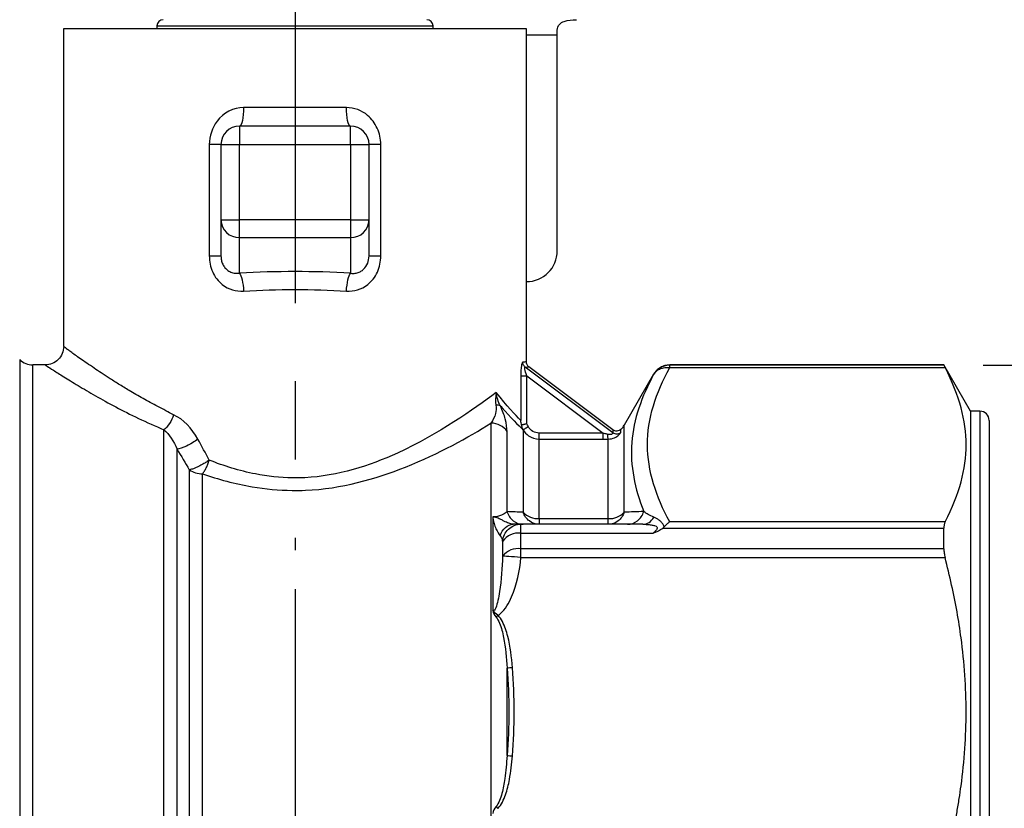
# Model space of a CAD drawing. Header units: inches. Extents: x 0.2 to 10.8, y 0.2 to 8.2.
# Tile 4 of 15: x 2 to 3.2, y 2.8 to 3.8. Entities that reach past the tile are written whole.
import ezdxf

# ---------------------------------------------------------------- set-up
doc = ezdxf.new("R2010")
doc.units = ezdxf.units.IN
doc.header["$MEASUREMENT"] = 0
doc.linetypes.add('SLD-Center', pattern=[0.75, 0.6, -0.05, 0.05, -0.05])
doc.linetypes.add('SLD-Solid', pattern=[0])
doc.layers.add('CENTER', color=40, linetype='SLD-Center')
doc.layers.add('DIMENSIONS', color=140, linetype='SLD-Solid', lineweight=25)
doc.styles.add('SLDTEXTSTYLE0', font='TXT', dxfattribs={"width": 0.7})
doc.dimstyles.new('SLDDIMSTYLE0', dxfattribs={"dimtxt": 0.084961, "dimasz": 0.13, "dimexe": 0, "dimexo": 0.0625, "dimgap": 0.02124, "dimtad": 0, "dimtih": 1, "dimtoh": 1, "dimrnd": 1e-09, "dimzin": 12, "dimdsep": 46, "dimtxsty": 'SLDTEXTSTYLE0', "dimsah": 1, "dimcen": 0.09, "dimadec": 0, "dimazin": 3, "dimtfac": 1, "dimtofl": 0, "dimtmove": 0, "dimatfit": 3, "dimfxl": 0, "dimfrac": 2, "dimtolj": 1, "dimtzin": 12, "dimarcsym": 0})
doc.dimstyles.new('SLDDIMSTYLE1', dxfattribs={"dimtxt": 0.084961, "dimasz": 0.13, "dimexe": 0, "dimexo": 0.0625, "dimgap": 0.02124, "dimtad": 0, "dimtih": 1, "dimtoh": 1, "dimrnd": 1e-09, "dimdsep": 46, "dimtxsty": 'SLDTEXTSTYLE0', "dimsah": 1, "dimcen": 0.09, "dimadec": 0, "dimazin": 2, "dimtfac": 1, "dimtmove": 0, "dimatfit": 0, "dimfxl": 0, "dimfrac": 2, "dimtolj": 1, "dimtzin": 12, "dimarcsym": 0})
doc.dimstyles.new('SLDDIMSTYLE2', dxfattribs={"dimtxt": 0.084961, "dimasz": 0.13, "dimexe": 0, "dimexo": 0.0625, "dimgap": 0.02124, "dimtad": 0, "dimtih": 1, "dimtoh": 1, "dimrnd": 1e-09, "dimdsep": 46, "dimtxsty": 'SLDTEXTSTYLE0', "dimsah": 1, "dimcen": 0.09, "dimadec": 0, "dimazin": 2, "dimtfac": 1, "dimtofl": 0, "dimtmove": 0, "dimatfit": 3, "dimfxl": 0, "dimfrac": 2, "dimtolj": 1, "dimtzin": 12, "dimarcsym": 0})

# ---------------------------------------------------------------- blocks, each defined once
blk = doc.blocks.new('_D_1')
at = {"layer": 'DIMENSIONS'}
for p, q in [((2.3331, 3.034), (2.3331, 1.8665)), ((3.2189, 2.4553), (3.2189, 1.8665)), ((2.3331, 1.9915), (2.0831, 1.9915)), ((2.6498, 1.9915), (2.6213, 1.9915)), ((2.6213, 1.9915), (2.6213, 1.8565)), ((2.9023, 1.9915), (2.9308, 1.9915)), ((2.9308, 1.9915), (2.9308, 1.8565)), ((3.2189, 1.9915), (3.4689, 1.9915)), ((2.6213, 1.8565), (2.6498, 1.8565)), ((2.9308, 1.8565), (2.9023, 1.8565))]:
    blk.add_line(p, q, dxfattribs=at)
for points in [[(2.3331, 1.9915), (2.2031, 2.0115), (2.2031, 1.9715)], [(3.2189, 1.9915), (3.3489, 1.9715), (3.3489, 2.0115)]]:
    blk.add_solid(points, dxfattribs=at)
at = {"layer": 'DIMENSIONS', "char_height": 0.08333, "attachment_point": 1, "style": 'SLDTEXTSTYLE0'}
for s, insert in [('0.89', (2.6498, 2.118)), ('22.5', (2.6498, 1.9639))]:
    blk.add_mtext(s, dxfattribs=dict(at, insert=insert))
blk = doc.blocks.new('_D_3')
at = {"layer": 'DIMENSIONS'}
for p, q in [((3.2112, 3.32), (3.8918, 3.32)), ((3.7668, 3.32), (3.7668, 3.0828)), ((3.6406, 2.9287), (3.6121, 2.9287)), ((3.6121, 2.9287), (3.6121, 2.7937)), ((3.8931, 2.9287), (3.9216, 2.9287)), ((3.9216, 2.9287), (3.9216, 2.7937)), ((3.6121, 2.7937), (3.6406, 2.7937)), ((3.9216, 2.7937), (3.8931, 2.7937)), ((3.7668, 2.4347), (3.7668, 2.7747)), ((3.2489, 2.4347), (3.8918, 2.4347))]:
    blk.add_line(p, q, dxfattribs=at)
for points in [[(3.7668, 3.32), (3.7468, 3.19), (3.7868, 3.19)], [(3.7668, 2.4347), (3.7868, 2.5647), (3.7468, 2.5647)]]:
    blk.add_solid(points, dxfattribs=at)
at = {"layer": 'DIMENSIONS', "char_height": 0.08333, "attachment_point": 1, "style": 'SLDTEXTSTYLE0'}
for s, insert in [('0.89', (3.6406, 3.0552)), ('22.5', (3.6406, 2.9011))]:
    blk.add_mtext(s, dxfattribs=dict(at, insert=insert))
blk = doc.blocks.new('_D_4')
at = {"layer": 'DIMENSIONS'}
for p, q in [((2.1794, 4.0959), (0.9286, 4.0959)), ((1.0536, 4.0959), (1.0536, 3.3946)), ((0.9273, 3.2405), (0.8988, 3.2405)), ((0.8988, 3.2405), (0.8988, 3.1055)), ((1.1798, 3.2405), (1.2083, 3.2405)), ((1.2083, 3.2405), (1.2083, 3.1055)), ((0.8988, 3.1055), (0.9273, 3.1055)), ((1.2083, 3.1055), (1.1798, 3.1055)), ((1.0536, 2.3852), (1.0536, 3.0865)), ((1.4173, 2.3852), (0.9286, 2.3852)), ((1.7083, 2.3852), (1.4773, 2.3852))]:
    blk.add_line(p, q, dxfattribs=at)
for points in [[(1.0536, 4.0959), (1.0336, 3.9659), (1.0736, 3.9659)], [(1.0536, 2.3852), (1.0736, 2.5152), (1.0336, 2.5152)]]:
    blk.add_solid(points, dxfattribs=at)
at = {"layer": 'DIMENSIONS', "char_height": 0.08333, "attachment_point": 1, "style": 'SLDTEXTSTYLE0'}
for s, insert in [('1.71', (0.9273, 3.367)), ('43.5', (0.9273, 3.2129))]:
    blk.add_mtext(s, dxfattribs=dict(at, insert=insert))

msp = doc.modelspace()

# ---------------------------------------------------------------- linework, layer by layer
for p, q in [((2.0378, 3.7494), (2.0378, 3.3439)), ((2.6284, 3.7494), (2.0378, 3.7494)), ((2.1569, 3.7533), (2.1569, 3.7494)), ((2.1569, 3.7533), (2.5093, 3.7533)), ((2.5093, 3.7494), (2.5093, 3.7533)), ((2.6284, 3.3242), (2.6284, 3.7494)), ((2.6677, 3.7415), (2.6677, 3.7478)), ((2.6677, 3.7415), (2.6284, 3.7415)), ((2.6677, 3.4661), (2.6677, 3.7415)), ((2.3987, 3.649), (2.2675, 3.649)), ((2.2622, 3.6254), (2.2622, 3.6018)), ((2.404, 3.6254), (2.2622, 3.6254)), ((2.404, 3.6018), (2.404, 3.6254)), ((2.2237, 3.6018), (2.2237, 3.4596)), ((2.2386, 3.6018), (2.2386, 3.5057)), ((2.2386, 3.6018), (2.2622, 3.6018)), ((2.2622, 3.5057), (2.2622, 3.6018)), ((2.2622, 3.6018), (2.404, 3.6018)), ((2.404, 3.6018), (2.4276, 3.6018)), ((2.404, 3.6018), (2.404, 3.5057)), ((2.4276, 3.5057), (2.4276, 3.6018)), ((2.4425, 3.4596), (2.4425, 3.6018)), ((2.2386, 3.5057), (2.2622, 3.5057)), ((2.2386, 3.5057), (2.2386, 3.4596)), ((2.2622, 3.4829), (2.2622, 3.5057)), ((2.404, 3.5057), (2.2622, 3.5057)), ((2.404, 3.5057), (2.404, 3.4829)), ((2.404, 3.5057), (2.4276, 3.5057)), ((2.4276, 3.4596), (2.4276, 3.5057)), ((2.2622, 3.4829), (2.404, 3.4829)), ((2.2622, 3.4374), (2.2622, 3.4829)), ((2.404, 3.4829), (2.404, 3.4374)), ((1.9817, 3.3272), (1.9817, 2.4275)), ((2.0142, 3.3203), (1.9984, 3.3203)), ((1.9984, 2.4344), (1.9984, 3.3203)), ((2.7388, 3.2336), (2.6269, 3.3175)), ((2.7388, 3.2374), (2.6315, 3.3179)), ((3.1612, 3.3203), (2.8113, 3.3203)), ((2.8113, 3.32), (2.8113, 3.3202)), ((2.8113, 3.3169), (2.8113, 3.32)), ((3.1612, 3.32), (2.8113, 3.32)), ((3.1953, 3.2612), (3.1612, 3.3203)), ((3.1612, 3.32), (3.1612, 3.3203)), ((2.6211, 3.3064), (2.6211, 3.2495)), ((2.6288, 3.2452), (2.6288, 3.3064)), ((2.6288, 3.3064), (2.7262, 3.2333)), ((2.7908, 3.3085), (2.7533, 3.2435)), ((2.8113, 3.3169), (3.1627, 3.3169)), ((3.2071, 3.2612), (3.1953, 3.2612)), ((3.1953, 3.2612), (3.1953, 2.4935)), ((3.2071, 3.2612), (3.2071, 2.4935)), ((2.5832, 3.246), (2.5832, 2.4696)), ((2.7533, 3.1323), (2.7533, 3.2435)), ((3.2189, 3.2494), (3.2189, 2.5053)), ((2.1658, 2.4375), (2.1658, 3.2375)), ((2.6037, 3.133), (2.6037, 3.2354)), ((2.6241, 3.2375), (2.6242, 3.2375)), ((2.6242, 3.2375), (2.6242, 3.1323)), ((2.7262, 3.2333), (2.6446, 3.2333)), ((2.6446, 3.124), (2.6446, 3.2256)), ((2.6446, 3.2256), (2.7262, 3.2256)), ((2.7329, 3.124), (2.7329, 3.2257)), ((2.1825, 2.4481), (2.1825, 3.2126)), ((2.1982, 3.1864), (2.1982, 2.4646)), ((2.2149, 2.4698), (2.2149, 3.1814)), ((2.5854, 3.1263), (2.5854, 3.007)), ((2.7771, 3.1169), (2.6214, 3.1169)), ((2.6214, 3.1054), (2.6214, 3.1169)), ((2.7329, 3.124), (2.6446, 3.124)), ((2.6446, 3.124), (2.6446, 3.1169)), ((2.7329, 3.1169), (2.7329, 3.124)), ((3.1627, 3.1198), (2.8113, 3.1198)), ((2.6214, 3.0856), (2.6214, 3.1054)), ((2.6214, 3.1054), (2.7902, 3.1054)), ((2.8024, 3.1118), (3.1612, 3.1118)), ((3.1612, 3.0856), (3.1612, 3.1118)), ((2.5981, 3.0952), (2.5981, 3.0763)), ((2.6214, 3.0745), (2.6214, 3.0856)), ((3.1612, 3.0856), (2.6214, 3.0856)), ((2.6214, 3.0745), (3.1627, 3.0745)), ((2.6037, 2.8215), (2.6037, 2.9332))]:
    msp.add_line(p, q)
at = {"flags": 128}
msp.add_lwpolyline([(2.631, 3.2413), (2.6297, 3.2435), (2.6288, 3.2452)], dxfattribs=at)
for centre, radius, start, end in [((2.1648, 3.7533), 0.00787, 90, 180), ((2.5014, 3.7533), 0.00787, 0, 90), ((2.2622, 3.6018), 0.0236, 90, 180), ((2.404, 3.6018), 0.0236, 0, 90), ((2.2618, 3.5061), 0.0232, 181.0102, 270.9758), ((2.4044, 3.5061), 0.0232, 269.0242, 358.9898), ((2.6284, 3.4661), 0.0394, 270, 0), ((1.9984, 3.3439), 0.0236, 225, 270), ((3.2071, 3.2494), 0.0118, 0, 90), ((2.7329, 3.2553), 0.0236, 312.7362, 330), ((2.2145, 3.2097), 0.0284, 235.1827, 271.0228), ((2.6435, 3.1507), 0.0267, 223.7429, 272.4629), ((2.734, 3.1507), 0.0267, 267.5371, 316.2571), ((2.618, 3.0814), 0.0242, 81.9123, 145.2919), ((2.6178, 3.0607), 0.0251, 81.7208, 141.7751)]:
    msp.add_arc(centre, radius, start, end)
msp.add_ellipse((2.3331, 3.3541), major_axis=(0.3189, 0), ratio=0.267949, start_param=1.346703, end_param=1.794889)
for points, knots in [([(2.6677, 3.7478), (2.6677, 3.7507), (2.6689, 3.7533), (2.6722, 3.7569), (2.6744, 3.7582), (2.6814, 3.7608), (2.6868, 3.7612), (2.6923, 3.7612)], [0, 0, 0, 0, 0.25, 0.25, 0.5, 0.5, 1, 1, 1, 1]), ([(2.2675, 3.649), (2.2545, 3.649), (2.2323, 3.6377), (2.2237, 3.6126), (2.2237, 3.6018)], [0, 0, 0, 0, 0.1095943, 0.19179, 0.19179, 0.19179, 0.19179]), ([(2.2675, 3.649), (2.2675, 3.6428), (2.2669, 3.6367), (2.265, 3.6279), (2.2636, 3.6254), (2.2622, 3.6254)], [0, 0, 0, 0, 0.5, 0.5, 1, 1, 1, 1]), ([(2.404, 3.6254), (2.4026, 3.6254), (2.4012, 3.6279), (2.3993, 3.6367), (2.3987, 3.6428), (2.3987, 3.649)], [0, 0, 0, 0, 0.5, 0.5, 1, 1, 1, 1]), ([(2.4425, 3.6018), (2.4425, 3.609), (2.4393, 3.6233), (2.4246, 3.643), (2.4085, 3.649), (2.3987, 3.649)], [0, 0, 0, 0, 0.0547811, 0.1095621, 0.1917337, 0.1917337, 0.1917337, 0.1917337]), ([(2.2386, 3.6018), (2.2386, 3.6018), (2.2372, 3.6018), (2.2319, 3.6018), (2.2281, 3.6018), (2.2237, 3.6018)], [0, 0, 0, 0, 0.5, 0.5, 1, 1, 1, 1]), ([(2.4425, 3.6018), (2.4381, 3.6018), (2.4343, 3.6018), (2.429, 3.6018), (2.4276, 3.6018), (2.4276, 3.6018)], [0, 0, 0, 0, 0.5, 0.5, 1, 1, 1, 1]), ([(2.2237, 3.4596), (2.2237, 3.4524), (2.2266, 3.4381), (2.2415, 3.4188), (2.2579, 3.4139), (2.2675, 3.4146)], [0, 0, 0, 0, 0.0542219, 0.1084437, 0.1897765, 0.1897765, 0.1897765, 0.1897765]), ([(2.2237, 3.4596), (2.2281, 3.4596), (2.2319, 3.4596), (2.2372, 3.4596), (2.2386, 3.4596), (2.2386, 3.4596)], [0, 0, 0, 0, 0.5, 0.5, 1, 1, 1, 1]), ([(2.2386, 3.4596), (2.2386, 3.4586), (2.2387, 3.4568), (2.2391, 3.454), (2.2398, 3.4514), (2.2408, 3.4488), (2.2421, 3.4465), (2.2437, 3.4443), (2.2461, 3.4418), (2.2499, 3.4392), (2.2556, 3.4372), (2.2599, 3.4373), (2.2622, 3.4374)], [0, 0, 0, 0, 0.073993, 0.145993, 0.216521, 0.286131, 0.3554, 0.424913, 0.495246, 0.636387, 0.804078, 1, 1, 1, 1]), ([(2.3987, 3.4146), (2.4083, 3.4139), (2.4246, 3.4188), (2.4396, 3.438), (2.4425, 3.4524), (2.4425, 3.4596)], [0, 0, 0, 0, 0.0813558, 0.135593, 0.1898301, 0.1898301, 0.1898301, 0.1898301]), ([(2.404, 3.4374), (2.405, 3.4373), (2.407, 3.4371), (2.4099, 3.4374), (2.4125, 3.4379), (2.4149, 3.4388), (2.4171, 3.4398), (2.419, 3.441), (2.4201, 3.442), (2.4228, 3.4445), (2.4267, 3.45), (2.4273, 3.4563), (2.4276, 3.4596)], [0, 0, 0, 0, 0.0875, 0.169738, 0.246802, 0.318798, 0.385855, 0.448133, 0.505835, 0.507684, 0.749829, 1, 1, 1, 1]), ([(2.4276, 3.4596), (2.4276, 3.4596), (2.429, 3.4596), (2.4343, 3.4596), (2.4381, 3.4596), (2.4425, 3.4596)], [0, 0, 0, 0, 0.5, 0.5, 1, 1, 1, 1]), ([(2.0379, 3.3439), (2.0375, 3.3408), (2.0367, 3.3346), (2.0313, 3.3268), (2.0235, 3.3214), (2.0173, 3.3206), (2.0142, 3.3203)], [0, 0, 0, 0, 0.25011, 0.500039, 0.749937, 1, 1, 1, 1]), ([(2.1782, 3.2567), (2.1714, 3.2602), (2.1578, 3.2671), (2.1389, 3.2774), (2.1222, 3.2871), (2.1079, 3.2958), (2.096, 3.3034), (2.0858, 3.3101), (2.0727, 3.3189), (2.0586, 3.3286), (2.0483, 3.336), (2.0427, 3.3401), (2.0399, 3.3423), (2.0381, 3.3437), (2.0379, 3.3438), (2.0378, 3.3439)], [0, 0, 0, 0, 0.083744, 0.167437, 0.251094, 0.320628, 0.385811, 0.446661, 0.503246, 0.638016, 0.765234, 0.826286, 0.88574, 0.943713, 1, 1, 1, 1]), ([(2.0142, 3.3203), (2.0147, 3.3199), (2.0157, 3.3193), (2.0241, 3.3139), (2.0373, 3.3055), (2.0557, 3.2943), (2.0779, 3.2811), (2.1037, 3.2668), (2.1329, 3.2519), (2.1548, 3.2423), (2.1658, 3.2375)], [0, 0, 0, 0, 0.120398, 0.241616, 0.365478, 0.494015, 0.620528, 0.746027, 0.87202, 1, 1, 1, 1]), ([(2.6238, 3.3238), (2.6234, 3.3238), (2.6228, 3.3227), (2.6215, 3.3172), (2.6211, 3.3111), (2.6211, 3.3064)], [0, 0, 0, 0, 0.01805126, 0.02707689, 0.0631794, 0.0631794, 0.0631794, 0.0631794]), ([(2.6269, 3.3175), (2.6258, 3.3184), (2.6243, 3.3204), (2.6238, 3.3228), (2.6238, 3.3238)], [0, 0, 0, 0, 0.571429, 1, 1, 1, 1]), ([(2.6288, 3.3064), (2.6276, 3.3096), (2.6265, 3.3136), (2.6263, 3.3171), (2.6266, 3.3176), (2.6269, 3.3175)], [0, 0, 0, 0, 0.03610251, 0.04512814, 0.0631794, 0.0631794, 0.0631794, 0.0631794]), ([(2.6315, 3.3179), (2.631, 3.3183), (2.6301, 3.3191), (2.6291, 3.3206), (2.6285, 3.3224), (2.6284, 3.3236), (2.6283, 3.3242)], [0, 0, 0, 0, 0.249906, 0.499994, 0.750085, 1, 1, 1, 1]), ([(2.8113, 3.3203), (2.8092, 3.3201), (2.8051, 3.3198), (2.7993, 3.3173), (2.7943, 3.3136), (2.792, 3.3102), (2.7908, 3.3085)], [0, 0, 0, 0, 0.250096, 0.500027, 0.750012, 1, 1, 1, 1]), ([(2.8113, 3.32), (2.8103, 3.32), (2.8084, 3.3199), (2.8056, 3.3194), (2.8027, 3.3185), (2.8, 3.3172), (2.7973, 3.3155), (2.7948, 3.3135), (2.7926, 3.311), (2.7914, 3.3092), (2.7908, 3.3082)], [0, 0, 0, 0, 0.113789, 0.230774, 0.35096, 0.474349, 0.600944, 0.73075, 0.863768, 1, 1, 1, 1]), ([(3.1612, 3.32), (3.1612, 3.3199), (3.1613, 3.3198), (3.1616, 3.3192), (3.162, 3.3182), (3.1625, 3.3173), (3.1627, 3.3169)], [0, 0, 0, 0, 0.249002, 0.49583, 0.744763, 1, 1, 1, 1]), ([(2.6211, 3.3064), (2.6214, 3.3064), (2.6232, 3.3064), (2.6268, 3.3064), (2.6288, 3.3064)], [0, 0, 0, 0, 0.428571, 1, 1, 1, 1]), ([(2.7908, 3.3082), (2.7756, 3.2801), (2.7547, 3.2223), (2.7666, 3.1623), (2.7782, 3.1331)], [0.2140707, 0.2140707, 0.2140707, 0.2140707, 0.656047, 1.0900246, 1.0900246, 1.0900246, 1.0900246]), ([(2.8113, 3.1198), (2.7939, 3.1519), (2.7831, 3.1851), (2.7828, 3.2349), (2.7854, 3.2515), (2.7954, 3.2845), (2.8026, 3.3008), (2.8113, 3.3169)], [0, 0, 0, 0, 0.5, 0.5, 0.75, 0.75, 1, 1, 1, 1]), ([(2.7908, 3.3082), (2.7912, 3.3088), (2.792, 3.3101), (2.7935, 3.3117), (2.795, 3.313), (2.7964, 3.314), (2.7978, 3.3148), (2.8, 3.3158), (2.8031, 3.3167), (2.8072, 3.3172), (2.81, 3.317), (2.8113, 3.3169)], [0, 0, 0, 0, 0.1045981, 0.2007672, 0.288394, 0.3674663, 0.4380492, 0.5002656, 0.6786111, 0.8446857, 1, 1, 1, 1]), ([(2.7908, 3.3084), (2.7908, 3.3084), (2.7908, 3.3085), (2.7908, 3.3084), (2.7908, 3.3082)], [0, 0, 0, 0, 0.12134, 1, 1, 1, 1]), ([(3.1627, 3.1198), (3.1722, 3.1381), (3.1788, 3.155), (3.1875, 3.1873), (3.1896, 3.2028), (3.1896, 3.2338), (3.1875, 3.2493), (3.1788, 3.2817), (3.1722, 3.2985), (3.1627, 3.3169)], [0, 0, 0, 0, 0.25, 0.25, 0.5, 0.5, 0.75, 0.75, 1, 1, 1, 1]), ([(2.59, 3.2851), (2.5604, 3.2634), (2.4885, 3.2114), (2.3828, 3.1767), (2.3191, 3.1758), (2.2767, 3.1804), (2.2423, 3.1913), (2.2237, 3.1987)], [4.659336, 4.659336, 4.659336, 4.659336, 5.178575, 5.524735, 5.568005, 5.697814, 5.870894, 5.870894, 5.870894, 5.870894]), ([(2.59, 3.2851), (2.59, 3.2851), (2.59, 3.285), (2.5886, 3.2794), (2.5884, 3.2737), (2.5895, 3.2689)], [-0.00036044, -0.00036044, -0.00036044, -0.00036044, 0, 0, 0.07436772, 0.07436772, 0.07436772, 0.07436772]), ([(2.5952, 3.2681), (2.5925, 3.273), (2.5907, 3.279), (2.59, 3.285), (2.59, 3.2851), (2.59, 3.2851)], [-0.00036044, -0.00036044, -0.00036044, -0.00036044, 0.07400727, 0.07400727, 0.07436772, 0.07436772, 0.07436772, 0.07436772]), ([(2.5895, 3.2689), (2.5903, 3.2653), (2.5893, 3.2569), (2.5857, 3.2497), (2.5832, 3.246)], [0, 0, 0, 0, 0.0551291, 0.1286346, 0.1286346, 0.1286346, 0.1286346]), ([(2.5952, 3.2681), (2.5945, 3.2685), (2.5929, 3.269), (2.5906, 3.269), (2.5895, 3.2689)], [0, 0, 0, 0, 0.571429, 1, 1, 1, 1]), ([(2.6037, 3.2354), (2.6037, 3.2399), (2.6026, 3.249), (2.5981, 3.2618), (2.5952, 3.2681)], [0, 0, 0, 0, 0.0735055, 0.1286346, 0.1286346, 0.1286346, 0.1286346]), ([(2.215, 3.1814), (2.2351, 3.1744), (2.2722, 3.1641), (2.318, 3.1598), (2.3867, 3.1606), (2.4843, 3.1886), (2.5541, 3.2279), (2.5832, 3.2459)], [4.791493, 4.791493, 4.791493, 4.791493, 4.964573, 5.094383, 5.137653, 5.483813, 5.870894, 5.870894, 5.870894, 5.870894]), ([(2.6037, 3.2354), (2.6016, 3.2386), (2.5986, 3.2413), (2.5915, 3.245), (2.5874, 3.246), (2.5832, 3.246)], [0, 0, 0, 0, 0.5, 0.5, 1, 1, 1, 1]), ([(2.6223, 3.2435), (2.6221, 3.2444), (2.6215, 3.2464), (2.6212, 3.2484), (2.6211, 3.2495)], [0, 0, 0, 0, 0.449925, 1, 1, 1, 1]), ([(2.6288, 3.2452), (2.6282, 3.2451), (2.6272, 3.2448), (2.6258, 3.2444), (2.6246, 3.2441), (2.6237, 3.2439), (2.6229, 3.2437), (2.6225, 3.2436), (2.6223, 3.2435)], [0, 0, 0, 0, 0.211776, 0.405658, 0.581273, 0.738645, 0.878166, 1, 1, 1, 1]), ([(2.6241, 3.2375), (2.6238, 3.2383), (2.6231, 3.2398), (2.6226, 3.2418), (2.6224, 3.243), (2.6223, 3.2435)], [0, 0, 0, 0, 0.4364567, 0.7696924, 1, 1, 1, 1]), ([(2.631, 3.2413), (2.629, 3.2402), (2.6257, 3.2383), (2.6243, 3.2375), (2.6242, 3.2375)], [0, 0, 0, 0, 0.571429, 1, 1, 1, 1]), ([(2.6242, 3.2375), (2.6259, 3.2344), (2.6316, 3.2282), (2.6399, 3.2256), (2.6446, 3.2256)], [0.21000284, 0.21000284, 0.21000284, 0.21000284, 0.22792863, 0.25182967, 0.25182967, 0.25182967, 0.25182967]), ([(2.6446, 3.2333), (2.6419, 3.2333), (2.6391, 3.2341), (2.6343, 3.2369), (2.6323, 3.2389), (2.631, 3.2413)], [0, 0, 0, 0, 0.5, 0.5, 1, 1, 1, 1]), ([(2.6446, 3.2256), (2.6446, 3.2259), (2.6446, 3.2276), (2.6446, 3.2312), (2.6446, 3.2333)], [0, 0, 0, 0, 0.428571, 1, 1, 1, 1]), ([(2.7262, 3.2256), (2.7262, 3.2259), (2.7262, 3.2269), (2.7262, 3.2297), (2.7262, 3.2315), (2.7262, 3.2333)], [0, 0, 0, 0, 0.5, 0.5, 1, 1, 1, 1]), ([(2.7388, 3.2336), (2.7389, 3.2333), (2.7386, 3.2324), (2.736, 3.2311), (2.7332, 3.2314), (2.7316, 3.2318)], [0.25882483, 0.25882483, 0.25882483, 0.25882483, 0.28062409, 0.29515692, 0.30968976, 0.30968976, 0.30968976, 0.30968976]), ([(2.7316, 3.2318), (2.7317, 3.2301), (2.7321, 3.2273), (2.7326, 3.2259), (2.7329, 3.2257)], [0, 0, 0, 0, 0.571429, 1, 1, 1, 1]), ([(2.7329, 3.2257), (2.7357, 3.2257), (2.7412, 3.2271), (2.7475, 3.2315), (2.7488, 3.2337), (2.7488, 3.2341)], [0.25882483, 0.25882483, 0.25882483, 0.25882483, 0.27335767, 0.2878905, 0.30968976, 0.30968976, 0.30968976, 0.30968976]), ([(2.7489, 3.2379), (2.7481, 3.2374), (2.7467, 3.2363), (2.7439, 3.2357), (2.7412, 3.236), (2.7396, 3.2369), (2.7388, 3.2374)], [0, 0, 0, 0, 0.250267, 0.500068, 0.750035, 1, 1, 1, 1]), ([(2.7488, 3.2341), (2.7477, 3.2331), (2.7443, 3.2314), (2.7405, 3.2324), (2.7388, 3.2336)], [0, 0, 0, 0, 0.428571, 1, 1, 1, 1]), ([(2.2237, 3.1987), (2.2228, 3.1981), (2.2213, 3.1971), (2.2189, 3.1957), (2.2165, 3.1942), (2.2135, 3.1925), (2.2101, 3.1908), (2.2065, 3.1891), (2.2035, 3.1879), (2.2006, 3.1869), (2.1991, 3.1866), (2.1982, 3.1864)], [0, 0, 0, 0, 0.0998407, 0.1782735, 0.2501422, 0.3567887, 0.5000946, 0.6081794, 0.7500436, 0.8625799, 1, 1, 1, 1]), ([(2.215, 3.1814), (2.2154, 3.1819), (2.2163, 3.183), (2.2179, 3.1855), (2.2198, 3.189), (2.2216, 3.1929), (2.2229, 3.1962), (2.2234, 3.1978), (2.2237, 3.1987)], [0, 0, 0, 0, 0.132661, 0.25019, 0.499998, 0.749806, 0.874511, 1, 1, 1, 1]), ([(2.5982, 3.1292), (2.5977, 3.1289), (2.5941, 3.1274), (2.5895, 3.1265), (2.5854, 3.1263)], [0.94430698, 0.94430698, 0.94430698, 0.94430698, 0.95641194, 1.0188842, 1.0188842, 1.0188842, 1.0188842]), ([(2.7576, 3.1169), (2.7621, 3.1169), (2.7666, 3.1185), (2.7739, 3.1242), (2.7767, 3.1284), (2.7781, 3.1331)], [0, 0, 0, 0, 0.5, 0.5, 1, 1, 1, 1]), ([(2.5854, 3.1263), (2.5854, 3.1248), (2.5858, 3.1233), (2.5864, 3.1206), (2.5867, 3.1193), (2.5878, 3.1155), (2.5887, 3.1132), (2.5913, 3.1071), (2.5933, 3.104), (2.5948, 3.1022)], [0, 0, 0, 0, 0.125, 0.125, 0.25, 0.25, 0.5, 0.5, 1, 1, 1, 1]), ([(2.6116, 3.1169), (2.611, 3.1169), (2.6097, 3.117), (2.6072, 3.1176), (2.6044, 3.1187), (2.6019, 3.1198), (2.5997, 3.121), (2.5979, 3.1219), (2.596, 3.1228), (2.5939, 3.1239), (2.5916, 3.1249), (2.5897, 3.1256), (2.588, 3.126), (2.5871, 3.1262), (2.5857, 3.1263), (2.5856, 3.1263), (2.5854, 3.1263)], [-0.0002102, -0.0002102, -0.0002102, -0.0002102, 0.0158248, 0.0318599, 0.0478949, 0.0639299, 0.0719474, 0.0799649, 0.0879824, 0.0959999, 0.1040174, 0.1080262, 0.1100306, 0.112035, 0.112035, 0.1122451, 0.1122451, 0.1122451, 0.1122451]), ([(2.7771, 3.1169), (2.7789, 3.1169), (2.7824, 3.1167), (2.7876, 3.1162), (2.7923, 3.1152), (2.7953, 3.1137), (2.7956, 3.1118), (2.7946, 3.11), (2.7928, 3.1079), (2.7913, 3.1064), (2.7902, 3.1054)], [0, 0, 0, 0, 0.0200664, 0.0401328, 0.0601993, 0.0802657, 0.0953155, 0.1103653, 0.1203985, 0.140465, 0.140465, 0.140465, 0.140465]), ([(2.8043, 3.1136), (2.8041, 3.1143), (2.8034, 3.1164), (2.8011, 3.1194), (2.7978, 3.1222), (2.7945, 3.1243), (2.7922, 3.1254), (2.7911, 3.1259)], [0.04913238, 0.04913238, 0.04913238, 0.04913238, 0.06019927, 0.08026569, 0.10033212, 0.12039854, 0.14046496, 0.14046496, 0.14046496, 0.14046496]), ([(3.1627, 3.1198), (3.1625, 3.1193), (3.1621, 3.1184), (3.1617, 3.1168), (3.1614, 3.1151), (3.1612, 3.1134), (3.1612, 3.1123), (3.1612, 3.1118)], [0, 0, 0, 0, 0.225476, 0.448802, 0.67292, 0.837836, 1, 1, 1, 1]), ([(2.7902, 3.1054), (2.7915, 3.1059), (2.7937, 3.1069), (2.7969, 3.1084), (2.7998, 3.11), (2.8015, 3.1112), (2.8024, 3.1118)], [0, 0, 0, 0, 0.289279, 0.530191, 0.762983, 1, 1, 1, 1]), ([(3.1612, 3.0856), (3.1612, 3.0847), (3.1613, 3.0829), (3.1616, 3.0802), (3.162, 3.0773), (3.1625, 3.0754), (3.1627, 3.0745)], [0, 0, 0, 0, 0.249002, 0.49583, 0.744763, 1, 1, 1, 1]), ([(2.5981, 3.0763), (2.5976, 3.0614), (2.5957, 3.0384), (2.5914, 3.0147), (2.5879, 3.0069), (2.5864, 3.0062), (2.5854, 3.007)], [0.0938727, 0.0938727, 0.0938727, 0.0938727, 0.224972, 0.2905216, 0.2987153, 0.3232965, 0.3232965, 0.3232965, 0.3232965]), ([(2.5919, 3.0006), (2.5921, 3.0007), (2.5933, 3.0013), (2.6014, 3.0074), (2.6143, 3.0318), (2.62, 3.0572), (2.6214, 3.0745)], [0.1163678, 0.1163678, 0.1163678, 0.1163678, 0.1184538, 0.1266475, 0.1921972, 0.3232965, 0.3232965, 0.3232965, 0.3232965]), ([(3.1627, 2.6803), (3.1642, 2.6862), (3.1672, 2.6979), (3.1712, 2.7153), (3.1748, 2.7326), (3.178, 2.7496), (3.1808, 2.7664), (3.1847, 2.7932), (3.1885, 2.8302), (3.1902, 2.8773), (3.1885, 2.9245), (3.1842, 2.9671), (3.1781, 3.0054), (3.1713, 3.0397), (3.1656, 3.0627), (3.1627, 3.0745)], [0, 0, 0, 0, 0.045773, 0.090732, 0.134893, 0.178273, 0.220889, 0.262761, 0.382456, 0.500006, 0.617506, 0.737252, 0.82171, 0.909247, 1, 1, 1, 1]), ([(2.5854, 3.007), (2.5854, 3.007), (2.5854, 3.007), (2.5858, 3.0036), (2.5878, 3.0008), (2.5897, 2.9983)], [-0.02794877, -0.02794877, -0.02794877, -0.02794877, -0.02768405, -0.02768405, 0, 0, 0, 0]), ([(2.5919, 3.0006), (2.5897, 3.0023), (2.5878, 3.0039), (2.5854, 3.007), (2.5854, 3.007), (2.5854, 3.007)], [-0.02794877, -0.02794877, -0.02794877, -0.02794877, -0.00026473, -0.00026473, 0, 0, 0, 0]), ([(2.5919, 3.0006), (2.5915, 3.0001), (2.5907, 2.9994), (2.59, 2.9986), (2.5897, 2.9983)], [0, 0, 0, 0, 0.571429, 1, 1, 1, 1]), ([(2.5897, 2.9983), (2.5933, 2.9938), (2.5965, 2.9848), (2.6015, 2.9629), (2.6029, 2.9463), (2.6037, 2.9332)], [0, 0, 0, 0, 0.0510557, 0.0765836, 0.1786951, 0.1786951, 0.1786951, 0.1786951]), ([(2.6105, 2.9337), (2.6095, 2.9471), (2.6076, 2.964), (2.601, 2.9865), (2.5967, 2.9959), (2.5919, 3.0006)], [0, 0, 0, 0, 0.1021115, 0.1276393, 0.1786951, 0.1786951, 0.1786951, 0.1786951]), ([(2.6105, 2.9337), (2.6093, 2.9336), (2.6066, 2.9334), (2.6045, 2.9332), (2.6037, 2.9332)], [0, 0, 0, 0, 0.428571, 1, 1, 1, 1]), ([(2.6037, 2.8215), (2.6031, 2.8117), (2.6017, 2.7951), (2.5976, 2.773), (2.5933, 2.7609), (2.5897, 2.7564)], [0, 0, 0, 0, 0.0765836, 0.1276393, 0.1786951, 0.1786951, 0.1786951, 0.1786951]), ([(2.5919, 2.7541), (2.5967, 2.7588), (2.6024, 2.7713), (2.6079, 2.7941), (2.6097, 2.811), (2.6105, 2.821)], [0, 0, 0, 0, 0.0510557, 0.1021115, 0.1786951, 0.1786951, 0.1786951, 0.1786951]), ([(2.6037, 2.8215), (2.6045, 2.8215), (2.6066, 2.8213), (2.6093, 2.8211), (2.6105, 2.821)], [0, 0, 0, 0, 0.571429, 1, 1, 1, 1]), ([(2.5897, 2.7564), (2.5878, 2.7539), (2.5858, 2.7511), (2.5854, 2.7477), (2.5854, 2.7477), (2.5854, 2.7477)], [-0.02768405, -0.02768405, -0.02768405, -0.02768405, 0, 0, 0.00026472, 0.00026472, 0.00026472, 0.00026472]), ([(2.5897, 2.7564), (2.59, 2.7561), (2.5907, 2.7553), (2.5915, 2.7546), (2.5919, 2.7541)], [0, 0, 0, 0, 0.428571, 1, 1, 1, 1])]:
    msp.add_open_spline(points, degree=3, knots=knots)
for points in [[(2.2622, 3.4374), (2.2634, 3.4361), (2.2658, 3.4301), (2.2672, 3.4198), (2.2675, 3.4146)], [(2.3987, 3.4146), (2.399, 3.4198), (2.4004, 3.4301), (2.4028, 3.4361), (2.404, 3.4374)], [(2.2675, 3.4146), (2.3105, 3.4174), (2.3557, 3.4174), (2.3987, 3.4146)], [(2.6283, 3.3242), (2.6283, 3.3242), (2.6268, 3.3241), (2.6238, 3.3238)], [(2.6269, 3.3175), (2.63, 3.3178), (2.6315, 3.3179), (2.6315, 3.3179)], [(2.6211, 3.2495), (2.6144, 3.2563), (2.6032, 3.2683), (2.59, 3.2851)], [(2.5952, 3.2681), (2.5957, 3.2674), (2.5963, 3.2668), (2.5969, 3.2661)], [(2.1782, 3.2567), (2.177, 3.2529), (2.1733, 3.2451), (2.1683, 3.2395), (2.1658, 3.2375)], [(2.2092, 3.2254), (2.2015, 3.2393), (2.1905, 3.2509), (2.1782, 3.2567)], [(2.5969, 3.2661), (2.6085, 3.2529), (2.6181, 3.2433), (2.6241, 3.2375)], [(2.1658, 3.2375), (2.1725, 3.232), (2.1784, 3.223), (2.1825, 3.2126)], [(2.7316, 3.2318), (2.7298, 3.2323), (2.728, 3.2328), (2.7262, 3.2333)], [(2.7388, 3.2374), (2.7388, 3.2374), (2.7388, 3.2361), (2.7388, 3.2336)], [(2.7488, 3.2341), (2.7489, 3.2367), (2.7489, 3.2379), (2.7489, 3.2379)], [(2.2092, 3.2254), (2.2048, 3.2223), (2.1943, 3.216), (2.1854, 3.2129), (2.1825, 3.2126)], [(2.2237, 3.1987), (2.2189, 3.2077), (2.214, 3.2166), (2.2092, 3.2254)], [(2.7262, 3.2256), (2.7284, 3.2256), (2.7306, 3.2256), (2.7329, 3.2257)], [(2.1825, 3.2126), (2.1878, 3.2039), (2.193, 3.1952), (2.1982, 3.1864)], [(2.6037, 3.133), (2.6024, 3.1316), (2.6005, 3.1303), (2.5982, 3.1292)], [(2.6037, 3.133), (2.6051, 3.1283), (2.6107, 3.12), (2.6197, 3.1169), (2.6242, 3.1169)], [(2.6242, 3.1323), (2.6176, 3.1325), (2.6107, 3.1327), (2.6037, 3.133)], [(2.6446, 3.1169), (2.6402, 3.1169), (2.6314, 3.1199), (2.6257, 3.1278), (2.6242, 3.1323)], [(2.7533, 3.1323), (2.7518, 3.1278), (2.7461, 3.1199), (2.7373, 3.1169), (2.7329, 3.1169)], [(2.7781, 3.1331), (2.7695, 3.1328), (2.7613, 3.1326), (2.7533, 3.1323)], [(2.7911, 3.1259), (2.7859, 3.1282), (2.7816, 3.1306), (2.7781, 3.1331)], [(2.5948, 3.1022), (2.5975, 3.1108), (2.6045, 3.1169), (2.6116, 3.1169)], [(2.5981, 3.0952), (2.5986, 3.101), (2.604, 3.1123), (2.6156, 3.1169), (2.6214, 3.1169)], [(2.6214, 3.1169), (2.6202, 3.1169), (2.6169, 3.1169), (2.6116, 3.1169)], [(2.7771, 3.1169), (2.7798, 3.1169), (2.7852, 3.1185), (2.7894, 3.1231), (2.7911, 3.1259)], [(2.8043, 3.1136), (2.8053, 3.1148), (2.8064, 3.1159), (2.8075, 3.1168)], [(2.8113, 3.1198), (2.81, 3.1189), (2.8088, 3.118), (2.8075, 3.1169)], [(2.8024, 3.1118), (2.8031, 3.1123), (2.8037, 3.1129), (2.8043, 3.1136)], [(2.5948, 3.1022), (2.5966, 3.1001), (2.5977, 3.0977), (2.5981, 3.0952)], [(2.6214, 3.0745), (2.6158, 3.0749), (2.6046, 3.0758), (2.5989, 3.0762), (2.5981, 3.0763)], [(2.6037, 2.9332), (2.6067, 2.896), (2.6067, 2.8587), (2.6037, 2.8215)], [(2.6105, 2.821), (2.6135, 2.8585), (2.6135, 2.8962), (2.6105, 2.9337)]]:
    msp.add_open_spline(points, degree=3)
at = {"layer": 'CENTER'}
msp.add_line((2.3331, 3.9994), (2.3331, 3.084), dxfattribs=at)

# ---------------------------------------------------------------- dimensions: what is measured, and where the dimension line sits
at = {"layer": 'DIMENSIONS'}
for base, p1, p2, dimstyle, picture, middle in [((1.0536, 4.0959), (1.7583, 2.3852), (2.2294, 4.0959), 'SLDDIMSTYLE0', '_D_4', (1.0536, 3.2405)), ((3.7668, 2.4347), (3.1612, 3.32), (3.1612, 2.4347), 'SLDDIMSTYLE2', '_D_3', (3.7668, 2.9287))]:
    dim = msp.add_linear_dim(base=base, p1=p1, p2=p2, angle=90, dimstyle=dimstyle, dxfattribs=at)
    dim.commit()
    dim.dimension.update_dxf_attribs({"geometry": picture, "text_midpoint": middle, "dimtype": 160})
dim = msp.add_linear_dim(base=(2.3331, 1.9915), p1=(3.2189, 2.5053), p2=(2.3331, 3.084), dimstyle='SLDDIMSTYLE1', dxfattribs=at)
dim.commit()
dim.dimension.update_dxf_attribs({"geometry": '_D_1', "text_midpoint": (2.776, 1.9915), "dimtype": 160})

doc.saveas('drawing.dxf')
